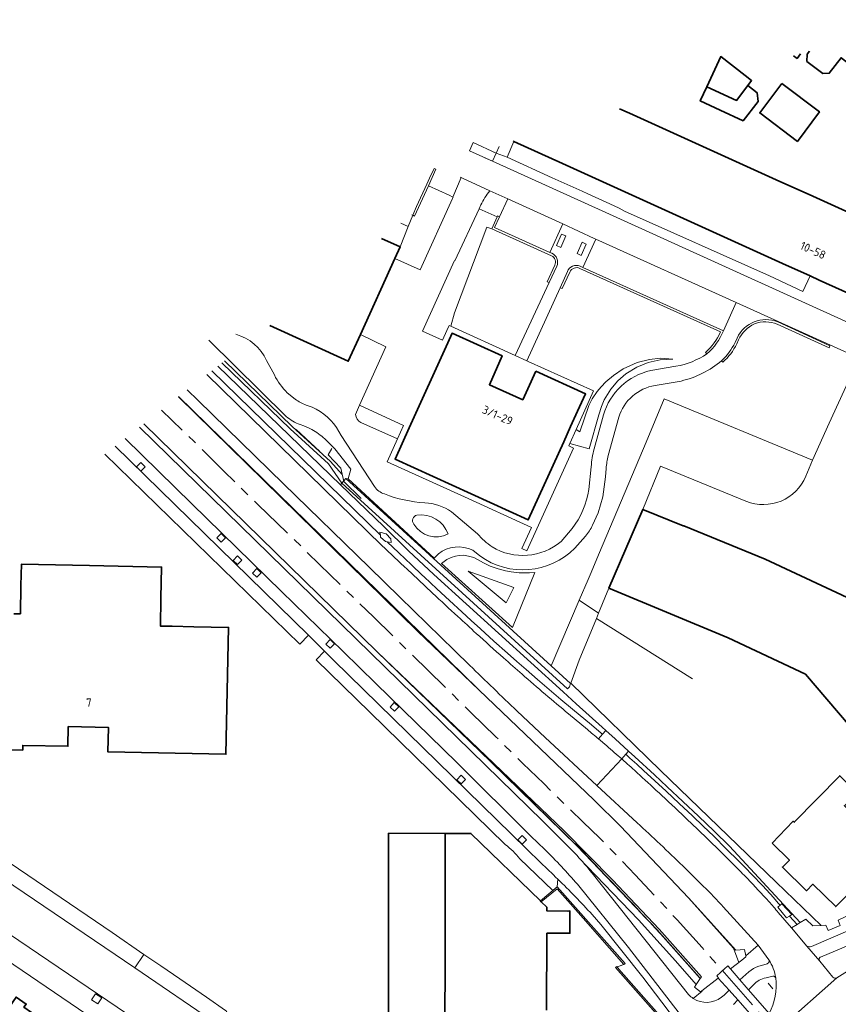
# Model space of a CAD drawing. Extents: x 152761 to 155748, y 459947 to 462743.
# Tile 172 of 256: x 154426 to 154560, y 462540 to 462700. Entities that reach past the tile are written whole.
import ezdxf
from ezdxf.enums import TextEntityAlignment as Align

# ---------------------------------------------------------------- set-up
doc = ezdxf.new("R2010")
doc.units = 0
doc.header["$LTSCALE"] = 0.75
doc.linetypes.add('AM-AS', pattern=[16, 10, -2, 2, -2])
for name, color, linetype, lineweight in [('B-RO-AM-AS_SPOOR-G', 251, 'AM-AS', 18), ('B-RO-BV-GELEIDECONSTRUCTIE-G', 251, 'CONTINUOUS', 18), ('B-RO-GR-BEPLANTING_CULTUUR_BODEMBEDEKKER-GV', 251, 'CONTINUOUS', 18), ('B-RO-GR-BEPLANTING_CULTUUR_HEESTERS-GV', 251, 'CONTINUOUS', 18), ('B-RO-GR-GROENVOORZIENING-GV', 251, 'CONTINUOUS', 18), ('B-RO-GR-HAAG-GV', 251, 'CONTINUOUS', 13), ('B-RO-IE-TERREINAFSCHEIDING_KUNSTMATIG_HEKWERK-G', 251, 'IE-TERREINAFSCHEIDING-KUNSTMATIG', 18), ('B-RO-IE-TERREINAFSCHEIDING_KUNSTMATIG_MUUR-G', 251, 'IE-TERREINAFSCHEIDING-KUNSTMATIG-DICHT', 18), ('B-RO-IE-TERREINAFSCHEIDING_KUNSTMATIG_MUUR-GV', 251, 'CONTINUOUS', 18), ('B-RO-OG-BEBOUWING-GV', 6, 'CONTINUOUS', 35), ('B-RO-OG-BEBOUWING-T18', 1, 'CONTINUOUS', 18), ('B-RO-OG-TERREIN_CULTUURSCHEIDING-GV', 251, 'CONTINUOUS', 18), ('B-RO-VH-VERHARDING_ASFALT-GV', 251, 'CONTINUOUS', 18), ('B-RO-VH-VERHARDING_BETONSTRAATSTEEN-GV', 251, 'CONTINUOUS', 18), ('B-RO-VH-VERHARDING_GESLOTEN-GV', 251, 'CONTINUOUS', 18), ('B-RO-VH-VERHARDING_HALFVERHARDING-GV', 251, 'CONTINUOUS', 18), ('B-RO-VH-VERHARDING_HALFVERHARDING_GRIND-GV', 251, 'CONTINUOUS', 18), ('B-RO-VH-VERHARDING_STRAATBAKSTEEN-GV', 251, 'CONTINUOUS', 18), ('B-RO-VH-VERHARDING_TEGEL-GV', 251, 'CONTINUOUS', 18)]:
    doc.layers.add(name, color=color, linetype=linetype, lineweight=lineweight)
doc.styles.add('NLCS-ISO-M200-T18', font='NLCS-ISO.ttf', dxfattribs={"height": 0.36})
doc.linetypes.add('IE-TERREINAFSCHEIDING-KUNSTMATIG', pattern='A,4,[82,NLCS.SHX,S=0.75,R=90,X=0,Y=0],4,-2', length=10)
doc.linetypes.add('IE-TERREINAFSCHEIDING-KUNSTMATIG-DICHT', pattern='A,8,-1,[82,NLCS.SHX,S=0.75,R=90,X=0,Y=0],-1', length=10)

msp = doc.modelspace()

# ---------------------------------------------------------------- linework, layer by layer
at = {"layer": 'B-RO-AM-AS_SPOOR-G', "flags": 128}
msp.add_lwpolyline([(154586.212, 462495.316), (154583.345, 462498.108), (154577.59, 462503.809), (154572.216, 462509.441), (154568.09, 462513.957), (154563.226, 462519.488), (154540.717, 462545.188), (154537.49, 462548.88), (154533.412, 462553.38), (154529.946, 462557.122), (154526.575, 462560.736), (154523.802, 462563.641), (154520.806, 462566.677), (154518.046, 462569.374), (154514.75, 462572.556), (154511.675, 462575.576), (154508.252, 462578.888), (154503.884, 462583.232), (154499.767, 462587.19), (154495.494, 462591.437), (154489.154, 462597.607), (154483.918, 462602.775), (154479.518, 462607.023), (154475.149, 462611.303), (154469.819, 462616.504), (154465.134, 462621.043), (154459.535, 462626.518), (154454.632, 462631.411), (154449.353, 462636.477)], dxfattribs=at)
at = {"layer": 'B-RO-BV-GELEIDECONSTRUCTIE-G', "flags": 128}
msp.add_lwpolyline([(154549.037, 462542.149), (154548.256, 462543.035)], dxfattribs=at)
at = {"layer": 'B-RO-GR-BEPLANTING_CULTUUR_BODEMBEDEKKER-GV', "flags": 128}
msp.add_lwpolyline([(154504.074, 462668.008), (154501.14, 462669.305), (154497.185, 462660.81), (154497.119, 462660.841), (154491.94, 462649.351), (154495.147, 462647.887), (154495.863, 462649.466), (154496.238, 462650.292), (154496.557, 462650.146), (154497.153, 462652.337), (154502.379, 462666.321), (154503.215, 462666.041)], close=True, dxfattribs=at)
at = {"layer": 'B-RO-GR-BEPLANTING_CULTUUR_HEESTERS-GV'}
for points in [[(154491, 462619.351, 0.5451549), (154490.486, 462617.891)], [(154496.088, 462616.287, 0.3549897), (154491, 462619.351)], [(154490.486, 462617.891, 0.3984726), (154496.088, 462616.287)], [(154519.575, 462554.229, 0.0132381), (154513.959, 462560.018)]]:
    msp.add_lwpolyline(points, format="xyb", dxfattribs=at)
at = {"layer": 'B-RO-GR-BEPLANTING_CULTUUR_HEESTERS-GV', "flags": 128}
msp.add_lwpolyline([(154520.253, 462602.474), (154520.624, 462603.381), (154517.46, 462605.473), (154512.895, 462594.764), (154516.049, 462591.884), (154516.08, 462591.968), (154517.473, 462595.689)], close=True, dxfattribs=at)
for points in [[(154513.959, 462560.018), (154513.867, 462558.729), (154524.929, 462546.261), (154524.734, 462546.111), (154523.622, 462545.686), (154523.937, 462545.346), (154533.295, 462534.691), (154533.155, 462534.536), (154532.171, 462533.77), (154533.266, 462532.522), (154535.215, 462534.311)], [(154535.215, 462534.311), (154527.837, 462544.02), (154520.966, 462552.634), (154520.262, 462553.424), (154519.575, 462554.229)]]:
    msp.add_lwpolyline(points, dxfattribs=at)
at = {"layer": 'B-RO-GR-GROENVOORZIENING-GV', "flags": 128}
for points in [[(154515.27, 462664.877), (154514.582, 462665.175), (154513.773, 462663.308), (154514.461, 462663.01)], [(154518.61, 462663.552), (154517.922, 462663.851), (154517.112, 462661.983), (154517.8, 462661.685)], [(154446.003, 462626.536), (154446.699, 462627.254), (154445.982, 462627.949), (154445.285, 462627.232)], [(154479.078, 462624.925), (154478.761, 462624.578), (154515.523, 462591.01), (154515.86, 462591.379), (154516.049, 462591.884), (154512.895, 462594.764), (154479.435, 462625.316)], [(154459.112, 462614.942), (154459.808, 462615.66), (154459.09, 462616.356), (154458.394, 462615.639)], [(154461.778, 462611.278), (154462.474, 462611.996), (154461.756, 462612.692), (154461.06, 462611.974)], [(154464.93, 462609.22), (154465.626, 462609.938), (154464.908, 462610.633), (154464.212, 462609.916)], [(154476.871, 462597.638), (154477.566, 462598.356), (154476.849, 462599.051), (154476.152, 462598.334)], [(154487.342, 462587.369), (154488.038, 462588.086), (154487.32, 462588.782), (154486.624, 462588.065)], [(154498.213, 462575.523), (154498.909, 462576.241), (154498.191, 462576.937), (154497.495, 462576.22)], [(154508.16, 462565.708), (154508.855, 462566.426), (154508.138, 462567.122), (154507.441, 462566.405)], [(154438.974, 462539.656), (154439.635, 462540.658), (154438.633, 462541.318), (154437.973, 462540.316)]]:
    msp.add_lwpolyline(points, close=True, dxfattribs=at)
for points in [[(154459.223, 462644.182), (154470.329, 462633.421), (154476.6, 462627.716), (154478.761, 462624.578), (154479.078, 462624.925), (154478.819, 462625.999), (154476.936, 462628.086), (154470.672, 462633.786), (154459.621, 462644.493)], [(154452.143, 462638.655), (154491.116, 462600.437), (154519.89, 462572.895), (154524.184, 462568.618), (154535.296, 462556.959), (154542.994, 462548.415), (154544.388, 462548.522), (154544.616, 462547.484), (154546.61, 462549.267), (154540.902, 462555.513)], [(154499.613, 462594.863), (154497.142, 462597.271), (154488.207, 462605.999), (154483.203, 462610.887), (154469.275, 462624.448), (154455.354, 462638.02), (154453.567, 462639.767)], [(154445.786, 462633.693), (154481.109, 462599.174), (154511.54, 462569.435), (154514.843, 462566.133)], [(154517.413, 462563.508), (154527.113, 462553.349), (154533.152, 462546.702), (154536.548, 462542.819), (154537.191, 462543.804), (154537.379, 462544.092), (154530.474, 462551.832), (154522.899, 462559.912), (154514.983, 462567.88), (154497.172, 462584.922), (154484.507, 462597.04), (154446.503, 462634.253)], [(154526.909, 462569.177), (154520.356, 462575.255), (154511.885, 462583.111), (154507.345, 462587.396)]]:
    msp.add_lwpolyline(points, dxfattribs=at)
at = {"layer": 'B-RO-GR-GROENVOORZIENING-GV'}
for points in [[(154507.345, 462587.396, -0.0024348), (154499.613, 462594.863)], [(154530.654, 462565.692, 0.0038777), (154526.909, 462569.177)], [(154514.843, 462566.133, -0.0190567), (154517.413, 462563.508)], [(154534.347, 462562.152, 0.0037341), (154530.654, 462565.692)], [(154538.726, 462557.831, 0.0039079), (154534.347, 462562.152)], [(154540.902, 462555.513, 0.0053351), (154538.726, 462557.831)]]:
    msp.add_lwpolyline(points, format="xyb", dxfattribs=at)
at = {"layer": 'B-RO-GR-HAAG-GV', "flags": 128}
for points in [[(154459.223, 462644.182), (154470.329, 462633.421), (154476.6, 462627.716), (154478.761, 462624.578), (154479.078, 462624.925), (154478.819, 462625.999), (154476.936, 462628.086), (154470.672, 462633.786), (154459.621, 462644.493)], [(154452.143, 462638.655), (154491.116, 462600.437), (154519.89, 462572.895), (154524.184, 462568.618), (154535.296, 462556.959), (154542.994, 462548.415), (154544.388, 462548.522), (154544.616, 462547.484), (154546.61, 462549.267), (154540.902, 462555.513)], [(154499.613, 462594.863), (154497.142, 462597.271), (154488.207, 462605.999), (154483.203, 462610.887), (154469.275, 462624.448), (154455.354, 462638.02), (154453.567, 462639.767)], [(154445.786, 462633.693), (154481.109, 462599.174), (154511.54, 462569.435), (154514.843, 462566.133)], [(154537.191, 462543.804), (154537.379, 462544.092), (154530.474, 462551.832), (154522.899, 462559.912), (154514.983, 462567.88), (154497.172, 462584.922), (154484.507, 462597.04), (154446.503, 462634.253)], [(154526.909, 462569.177), (154520.356, 462575.255), (154511.885, 462583.111), (154507.345, 462587.396)], [(154517.413, 462563.508), (154527.113, 462553.349), (154533.152, 462546.702), (154536.548, 462542.819), (154537.191, 462543.804)]]:
    msp.add_lwpolyline(points, dxfattribs=at)
msp.add_lwpolyline([(154479.078, 462624.925), (154478.761, 462624.578), (154515.523, 462591.01), (154515.86, 462591.379), (154516.049, 462591.884), (154512.895, 462594.764), (154479.435, 462625.316)], close=True, dxfattribs=at)
at = {"layer": 'B-RO-GR-HAAG-GV'}
for points in [[(154507.345, 462587.396, -0.0024348), (154499.613, 462594.863)], [(154530.654, 462565.692, 0.0038777), (154526.909, 462569.177)], [(154514.843, 462566.133, -0.0190567), (154517.413, 462563.508)], [(154534.347, 462562.152, 0.0037341), (154530.654, 462565.692)], [(154538.726, 462557.831, 0.0039079), (154534.347, 462562.152)], [(154540.902, 462555.513, 0.0053351), (154538.726, 462557.831)]]:
    msp.add_lwpolyline(points, format="xyb", dxfattribs=at)
at = {"layer": 'B-RO-IE-TERREINAFSCHEIDING_KUNSTMATIG_HEKWERK-G', "flags": 128}
for points in [[(154543.489, 462546.436), (154542.591, 462548.768), (154535.296, 462556.959), (154524.184, 462568.618), (154519.89, 462572.895), (154491.116, 462600.437), (154452.143, 462638.655)], [(154500.898, 462591.074), (154452.16, 462638.669)], [(154446.503, 462634.253), (154484.507, 462597.04), (154503.038, 462579.158), (154517.125, 462565.411), (154530.178, 462551.767), (154537.072, 462543.991)], [(154475.161, 462629.715), (154471.297, 462633.327)], [(154481.918, 462622.065), (154479.105, 462624.814), (154478.577, 462626.999), (154476.53, 462629.199), (154477.146, 462630.214)], [(154520.888, 462561.506), (154518.001, 462564.586), (154497.172, 462584.922)], [(154537.191, 462543.804), (154535.067, 462546.217)]]:
    msp.add_lwpolyline(points, dxfattribs=at)
at = {"layer": 'B-RO-IE-TERREINAFSCHEIDING_KUNSTMATIG_HEKWERK-G'}
msp.add_lwpolyline([(154535.067, 462546.217, 0.0115395), (154520.888, 462561.506)], format="xyb", dxfattribs=at)
at = {"layer": 'B-RO-IE-TERREINAFSCHEIDING_KUNSTMATIG_MUUR-G', "flags": 128}
for points in [[(154520.253, 462602.474), (154535.946, 462592.685)], [(154524.734, 462546.111), (154524.929, 462546.261), (154513.867, 462558.729), (154511.136, 462556.477)], [(154516.046, 462555.976), (154513.846, 462558.439), (154511.267, 462556.329)], [(154518.116, 462553.623), (154516.046, 462555.976)], [(154524.734, 462546.111), (154518.116, 462553.623)], [(154523.398, 462545.6), (154524.734, 462546.111)], [(154533.155, 462534.536), (154533.295, 462534.691), (154523.937, 462545.346), (154523.571, 462545.741), (154523.398, 462545.6)], [(154523.398, 462545.6), (154533.155, 462534.536)]]:
    msp.add_lwpolyline(points, dxfattribs=at)
at = {"layer": 'B-RO-IE-TERREINAFSCHEIDING_KUNSTMATIG_MUUR-GV', "flags": 128}
msp.add_lwpolyline([(154492.89, 462673.052), (154494.108, 462675.742), (154493.788, 462675.884), (154493.046, 462674.281), (154492.598, 462673.285), (154490.942, 462669.647), (154490.328, 462668.24), (154490.63, 462668.1)], close=True, dxfattribs=at)
for points in [[(154512.97, 462662.064), (154512.657, 462662.169), (154503.675, 462666.237), (154504.46, 462668.01), (154504.141, 462668.157), (154504.074, 462668.008), (154503.215, 462666.041), (154512.939, 462661.649)], [(154513.47, 462660.092), (154512.247, 462657.395), (154512.539, 462657.28), (154513.799, 462659.939)], [(154517.577, 462659.576), (154540.493, 462649.21)], [(154540.967, 462649.387), (154518.046, 462659.711), (154517.589, 462659.941)], [(154515.54, 462659.082), (154514.379, 462656.414), (154514.68, 462656.286), (154515.913, 462658.985)], [(154549.733, 462650.466), (154558.189, 462646.646), (154558.323, 462646.933), (154549.84, 462650.865)], [(154543.211, 462648.223), (154542.867, 462647.479)], [(154543.142, 462647.277), (154543.451, 462647.913)], [(154538.043, 462645.885), (154538.271, 462645.662)], [(154540.675, 462644.519), (154540.88, 462644.287)]]:
    msp.add_lwpolyline(points, dxfattribs=at)
at = {"layer": 'B-RO-IE-TERREINAFSCHEIDING_KUNSTMATIG_MUUR-GV'}
for points in [[(154512.939, 462661.649, -0.4244505), (154513.47, 462660.092)], [(154513.799, 462659.939, 0.4203349), (154512.97, 462662.064)], [(154517.589, 462659.941, 0.4153657), (154515.54, 462659.082)], [(154515.913, 462658.985, -0.4307652), (154517.577, 462659.576)], [(154549.84, 462650.865, 0.4000624), (154543.211, 462648.223)], [(154543.451, 462647.913, -0.4238962), (154549.733, 462650.466)], [(154540.493, 462649.21, -0.1064888), (154538.043, 462645.885)], [(154538.271, 462645.662, 0.1191502), (154540.967, 462649.387)], [(154542.867, 462647.479, -0.0850356), (154540.675, 462644.519)], [(154540.88, 462644.287, 0.0963407), (154543.142, 462647.277)]]:
    msp.add_lwpolyline(points, format="xyb", dxfattribs=at)
at = {"layer": 'B-RO-OG-BEBOUWING-GV', "flags": 128}
for points in [[(154554.987, 462695.017), (154554.615, 462694.526), (154554.568, 462693.325), (154557.173, 462691.332), (154558.223, 462691.385), (154560.14, 462693.91), (154565.011, 462690.211), (154563.115, 462687.715), (154566.728, 462684.972), (154567.32, 462685.751), (154567.463, 462685.642), (154568.798, 462687.413), (154568.661, 462687.516), (154575.875, 462697.019), (154571.782, 462700.126)], [(154552.414, 462694.234), (154552.976, 462693.803), (154553.55, 462694.579)], [(154561.537, 462668.622), (154555.556, 462671.33), (154549.575, 462674.037), (154543.594, 462676.745), (154537.613, 462679.452), (154531.632, 462682.16), (154525.651, 462684.867), (154524.034, 462685.599)], [(154506.801, 462680.356), (154506.761, 462680.269), (154506.788, 462680.257), (154514.727, 462676.656), (154520.706, 462673.945), (154526.685, 462671.233), (154532.665, 462668.521), (154538.644, 462665.81), (154544.623, 462663.098), (154550.602, 462660.386), (154555.106, 462658.344), (154556.581, 462657.675), (154562.99, 462654.768)], [(154467.021, 462650.269), (154479.807, 462644.454), (154481.804, 462648.827), (154487.42, 462661.18), (154488.287, 462663.094), (154485.219, 462664.475)], [(154407.42, 462581.436), (154426.746, 462581.041), (154426.762, 462581.811), (154434.1, 462581.661), (154434.165, 462584.87), (154440.704, 462584.736), (154440.621, 462580.757), (154459.869, 462580.364), (154460.292, 462601.051), (154454.631, 462601.166), (154451.131, 462601.239), (154449.191, 462601.278), (154449.284, 462605.817), (154449.388, 462610.885), (154437.624, 462611.125), (154426.528, 462611.352), (154426.457, 462607.907), (154426.363, 462603.264), (154425.283, 462603.287)], [(154512.15, 462538.62), (154512.181, 462551.181), (154515.949, 462551.195), (154515.944, 462554.837), (154515.625, 462554.762), (154512.189, 462554.824), (154512.173, 462555.451), (154511.267, 462556.329), (154511.136, 462556.477), (154499.813, 462567.455), (154495.623, 462567.47), (154495.58, 462515.749)]]:
    msp.add_lwpolyline(points, dxfattribs=at)
for points in [[(154544.952, 462689.374), (154545.548, 462690.202), (154544.503, 462691.015), (154540.535, 462694.1), (154538.251, 462689.196), (154543.12, 462686.952)], [(154550.503, 462689.722), (154546.88, 462684.939), (154553.042, 462680.289), (154556.61, 462685.127)], [(154544.952, 462689.374), (154543.12, 462686.952), (154538.251, 462689.196), (154537.178, 462686.893), (154540.459, 462685.38), (154544.183, 462683.663), (154546.623, 462686.808), (154546.46, 462688.218)], [(154510.361, 462642.803), (154509.072, 462639.964), (154508.256, 462638.169), (154502.823, 462640.598), (154504.891, 462645.329), (154496.74, 462648.997), (154496.064, 462647.469), (154489.745, 462633.572), (154487.433, 462628.495), (154509.16, 462618.582), (154514.943, 462631.314), (154516.065, 462633.79), (154517.195, 462636.292), (154518.493, 462639.104)], [(154522.286, 462607.436), (154541.726, 462599.328), (154554.324, 462593.423), (154568.596, 462576.728), (154567.153, 462575.594), (154572.547, 462569.219), (154581.662, 462576.957), (154583.022, 462575.45), (154586.391, 462578.336), (154581.498, 462584.355), (154581.847, 462584.679), (154566.776, 462603.196), (154568.225, 462604.396), (154565.635, 462607.524), (154562.775, 462605.156), (154547.757, 462612.195), (154534.531, 462617.635), (154534.406, 462617.585), (154527.83, 462620.278)], [(154548.892, 462565.882), (154551.716, 462563.123), (154550.587, 462561.968), (154554.531, 462558.114), (154555.559, 462559.166), (154559.284, 462555.526), (154562.976, 462559.305), (154562.27, 462559.995), (154567.459, 462565.304), (154567.49, 462565.336), (154560.696, 462571.975), (154562.763, 462574.091), (154562.334, 462574.51), (154559.932, 462576.857), (154552.523, 462569.274), (154552.361, 462569.433)], [(154486.372, 462546.122), (154486.359, 462522.036), (154495.58, 462515.749), (154495.623, 462567.47), (154486.383, 462567.49), (154486.377, 462556.35), (154486.375, 462552.429)], [(154430.696, 462536.542), (154426.95, 462539.11), (154427.318, 462539.646), (154425.656, 462540.786), (154416.162, 462526.99), (154418.246, 462525.558), (154419.687, 462527.655), (154420.395, 462527.168), (154421.672, 462529.025), (154424.288, 462527.227)]]:
    msp.add_lwpolyline(points, close=True, dxfattribs=at)
at = {"layer": 'B-RO-OG-TERREIN_CULTUURSCHEIDING-GV', "flags": 128}
for points in [[(154488.287, 462663.094), (154487.42, 462661.18), (154491.54, 462659.349), (154496.814, 462670.948), (154496.917, 462671.176), (154496.845, 462671.209), (154496.237, 462671.492), (154492.89, 462673.052), (154490.63, 462668.1), (154490.328, 462668.24), (154489.59, 462666.42)], [(154516.944, 462633.295), (154515.925, 462631.048), (154519.089, 462630.189), (154520.636, 462635.716), (154521.073, 462637.073), (154521.551, 462638.175), (154522.605, 462639.898), (154523.761, 462641.256), (154525.083, 462642.385), (154526.847, 462643.469), (154528.676, 462644.236), (154530.632, 462644.688), (154532.724, 462644.806), (154530.696, 462644.94), (154528.905, 462644.739), (154526.924, 462644.236), (154524.651, 462643.2), (154523.024, 462642.136), (154521.78, 462641.077), (154521.02, 462640.263), (154520.395, 462639.483), (154519.596, 462638.308), (154519.005, 462637.209), (154517.587, 462632.933)], [(154478.521, 462624.315), (154485.584, 462617.488), (154489.651, 462613.551), (154493.779, 462609.678), (154514.84, 462590.522), (154516.966, 462588.611), (154519.088, 462586.696), (154521.207, 462584.778), (154521.785, 462584.253), (154523.322, 462582.856), (154525.485, 462580.886), (154526.53, 462579.933), (154529.731, 462577.003), (154530.778, 462576.039), (154531.818, 462575.069), (154534.369, 462572.668), (154536.907, 462570.253), (154539.432, 462567.826), (154541.944, 462565.384), (154553.483, 462552.919), (154554.408, 462553.469), (154555.52, 462552.399), (154556.879, 462552.453), (154549.566, 462559.522), (154530.725, 462577.733), (154516.08, 462591.968), (154516.049, 462591.884), (154515.86, 462591.379), (154515.523, 462591.01), (154478.761, 462624.578)], [(154485.052, 462616.064), (154485.094, 462615.773), (154485.893, 462615.063), (154486.131, 462615.014), (154486.809, 462614.875), (154486.728, 462615.516), (154485.965, 462616.303), (154484.977, 462616.577)], [(154509.329, 462609.937), (154508.611, 462609.937), (154507.655, 462609.937), (154506.368, 462610.101), (154505.444, 462610.285), (154504.24, 462610.615), (154502.97, 462611.056), (154501.873, 462611.57), (154501.002, 462612.062), (154500.257, 462612.436), (154499.407, 462612.689), (154498.657, 462612.803), (154497.905, 462612.766), (154497.296, 462612.672), (154496.562, 462612.468), (154495.861, 462612.117), (154494.999, 462611.483), (154506.559, 462601.03), (154510.22, 462610)], [(154509.329, 462609.937), (154510.22, 462610), (154506.559, 462601.03), (154494.999, 462611.483), (154495.861, 462612.117), (154496.562, 462612.468), (154497.296, 462612.672), (154497.905, 462612.766), (154498.657, 462612.803), (154499.407, 462612.689), (154500.257, 462612.436), (154501.002, 462612.062), (154501.873, 462611.57), (154502.97, 462611.056), (154504.24, 462610.615), (154505.444, 462610.285), (154506.368, 462610.101), (154507.655, 462609.937), (154508.611, 462609.937)], [(154506.812, 462607.53), (154505.56, 462605.073), (154499.376, 462610.202)], [(154506.812, 462607.53), (154499.376, 462610.202), (154505.56, 462605.073)], [(154553.483, 462552.919), (154541.944, 462565.384), (154539.432, 462567.826), (154536.907, 462570.253), (154534.369, 462572.668), (154531.818, 462575.069), (154530.778, 462576.039), (154529.731, 462577.003), (154526.53, 462579.933), (154525.485, 462580.886), (154525.038, 462580.363), (154525.729, 462579.754), (154526.85, 462578.753), (154527.963, 462577.742), (154529.795, 462576.059), (154531.618, 462574.366), (154533.776, 462572.344), (154535.923, 462570.313), (154537.656, 462568.657), (154539.378, 462566.99), (154541.44, 462564.973), (154543.49, 462562.941), (154544.555, 462561.869), (154545.608, 462560.784), (154547.381, 462558.916), (154549.143, 462557.017), (154549.911, 462556.117), (154550.229, 462555.739), (154550.513, 462555.976), (154552.138, 462554.24), (154551.748, 462553.992), (154552.963, 462552.61)], [(154551.748, 462553.992), (154552.138, 462554.24), (154550.513, 462555.976), (154550.229, 462555.739), (154549.839, 462555.412), (154551.249, 462553.675)]]:
    msp.add_lwpolyline(points, close=True, dxfattribs=at)
for points in [[(154512.939, 462661.649), (154503.215, 462666.041), (154502.379, 462666.321), (154497.153, 462652.337), (154496.557, 462650.146), (154507.014, 462645.359), (154512.539, 462657.28), (154512.247, 462657.395), (154513.47, 462660.092)], [(154540.493, 462649.21), (154517.577, 462659.576)], [(154515.913, 462658.985), (154514.68, 462656.286), (154514.379, 462656.414), (154508.901, 462644.493), (154509.133, 462644.389), (154519.805, 462639.6), (154516.944, 462633.295), (154517.587, 462632.933), (154519.005, 462637.209), (154519.596, 462638.308), (154520.395, 462639.483), (154521.02, 462640.263), (154521.78, 462641.077), (154523.024, 462642.136), (154524.651, 462643.2), (154526.924, 462644.236), (154528.905, 462644.739), (154530.696, 462644.94), (154532.724, 462644.806), (154530.632, 462644.688), (154528.676, 462644.236), (154526.847, 462643.469), (154525.083, 462642.385), (154523.761, 462641.256), (154522.605, 462639.898), (154521.551, 462638.175), (154521.073, 462637.073), (154520.636, 462635.716), (154519.089, 462630.189), (154515.925, 462631.048), (154515.744, 462630.649), (154516.536, 462630.277), (154508.937, 462613.533), (154508.13, 462613.901), (154509.693, 462617.342), (154498.786, 462622.357), (154486.14, 462628.031), (154487.838, 462631.774), (154481.865, 462634.444)], [(154480.998, 462635.785), (154481.648, 462637.262), (154485.939, 462646.785), (154481.804, 462648.827), (154479.807, 462644.454), (154467.021, 462650.269)], [(154562.883, 462645.032), (154549.874, 462650.922), (154549.84, 462650.865), (154558.323, 462646.933), (154558.189, 462646.646), (154549.733, 462650.466)], [(154543.451, 462647.913), (154543.142, 462647.277)], [(154469.704, 462635.454), (154457.065, 462647.88)], [(154538.271, 462645.662), (154538.043, 462645.885)], [(154457.573, 462642.894), (154485.052, 462616.064), (154484.977, 462616.577), (154485.965, 462616.303), (154486.728, 462615.516), (154486.809, 462614.875), (154486.131, 462615.014), (154488.041, 462613.195), (154490.103, 462611.244), (154491.867, 462609.585), (154492.171, 462609.299), (154494.244, 462607.36), (154496.288, 462605.459), (154498.337, 462603.566), (154499.846, 462602.181), (154501.36, 462600.803), (154503.563, 462598.812), (154505.774, 462596.831), (154507.279, 462595.495), (154508.792, 462594.169), (154510.671, 462592.54), (154512.56, 462590.922), (154514.458, 462589.315), (154516.367, 462587.719), (154519.441, 462585.154), (154521.028, 462583.825), (154521.255, 462583.632), (154521.785, 462584.253), (154521.207, 462584.778), (154519.088, 462586.696), (154516.966, 462588.611), (154514.84, 462590.522), (154493.779, 462609.678), (154489.651, 462613.551), (154485.584, 462617.488), (154478.521, 462624.315), (154458.529, 462643.64)], [(154458.529, 462643.64), (154478.521, 462624.315), (154478.761, 462624.578), (154476.6, 462627.716), (154470.329, 462633.421), (154459.223, 462644.182)], [(154459.621, 462644.493), (154470.672, 462633.786), (154476.936, 462628.086), (154478.819, 462625.999), (154479.078, 462624.925), (154479.435, 462625.316), (154479.818, 462625.245), (154480.248, 462626.828), (154477.599, 462630.161), (154477.297, 462630.464), (154475.995, 462631.77)], [(154466.508, 462644.578), (154467.764, 462642.2)], [(154529.127, 462642.916), (154533.232, 462643.617)], [(154540.88, 462644.287), (154540.675, 462644.519)], [(154456.777, 462642.273), (154485.295, 462614.429)], [(154520.607, 462582.872), (154521.255, 462583.632), (154521.028, 462583.825), (154519.441, 462585.154), (154516.367, 462587.719), (154514.458, 462589.315), (154512.56, 462590.922), (154510.671, 462592.54), (154508.792, 462594.169), (154507.279, 462595.495), (154505.774, 462596.831), (154503.563, 462598.812), (154501.36, 462600.803), (154499.846, 462602.181), (154498.337, 462603.566), (154496.288, 462605.459), (154494.244, 462607.36), (154492.171, 462609.299), (154491.867, 462609.585), (154490.103, 462611.244), (154488.041, 462613.195), (154486.131, 462615.014), (154485.893, 462615.063), (154485.094, 462615.773), (154485.052, 462616.064), (154457.573, 462642.894)], [(154494.505, 462613.046), (154493.802, 462612.341), (154479.818, 462625.245), (154479.435, 462625.316), (154512.895, 462594.764), (154517.46, 462605.473), (154518.899, 462608.849), (154519.234, 462609.636), (154520.787, 462613.277), (154528.348, 462631.25), (154531.314, 462638.301), (154555.495, 462628.335), (154558.178, 462634.339), (154562.196, 462643.014), (154564.195, 462642.124)], [(154534.059, 462641.218), (154529.818, 462640.493)], [(154469.877, 462639.318), (154471.156, 462638.279)], [(154554.417, 462625.719), (154555.495, 462628.335), (154531.314, 462638.301), (154528.348, 462631.25), (154520.787, 462613.277), (154519.234, 462609.636), (154518.899, 462608.849), (154517.46, 462605.473), (154520.624, 462603.381)], [(154472.969, 462637.301), (154473.933, 462636.962), (154474.6, 462636.651)], [(154487.838, 462631.774), (154488.841, 462633.984), (154481.648, 462637.262), (154480.998, 462635.785)], [(154519.911, 462630.16), (154521.415, 462635.691)], [(154523.906, 462635.305), (154522.175, 462629.069)], [(154473.852, 462633.333), (154473.331, 462633.581), (154472.573, 462633.904), (154471.98, 462634.129)], [(154481.865, 462634.444), (154487.838, 462631.774)], [(154478.635, 462632.316), (154484.082, 462624.003)], [(154440.15, 462629.294), (154471.932, 462598.338), (154473.309, 462599.761), (154441.814, 462630.593)], [(154519.032, 462623.54), (154519.411, 462627.235)], [(154520.624, 462603.381), (154522.286, 462607.436), (154527.83, 462620.278), (154530.721, 462627.337), (154544.64, 462621.636)], [(154521.851, 462626.956), (154521.762, 462625.601), (154521.317, 462622.338), (154520.537, 462619.727), (154519.623, 462617.721)], [(154496.645, 462619.877), (154500.87, 462616.316)], [(154514.499, 462615.052), (154516.302, 462617.148)], [(154518.462, 462615.931), (154516.732, 462613.967)], [(154501.266, 462612.703), (154500.092, 462613.661)], [(154489.417, 462610.517), (154491.182, 462608.857), (154493.562, 462606.629)], [(154511.183, 462562.669), (154508.848, 462564.969), (154477.481, 462595.677), (154475.929, 462597.196), (154474.558, 462595.781), (154483.314, 462587.252), (154505.409, 462565.641)], [(154515.726, 462586.951), (154518.8, 462584.387)], [(154525.038, 462580.363), (154525.485, 462580.886), (154523.322, 462582.856), (154521.785, 462584.253), (154521.255, 462583.632), (154520.607, 462582.872), (154521.954, 462581.721)], [(154524.39, 462579.604), (154525.038, 462580.363)], [(154549.895, 462554.584), (154552.089, 462552.09), (154552.963, 462552.61), (154551.748, 462553.992), (154551.249, 462553.675), (154549.839, 462555.412), (154550.229, 462555.739), (154549.911, 462556.117), (154549.143, 462557.017), (154547.381, 462558.916), (154545.608, 462560.784), (154544.555, 462561.869), (154543.49, 462562.941), (154541.44, 462564.973), (154539.378, 462566.99), (154537.656, 462568.657), (154535.923, 462570.313), (154533.776, 462572.344), (154531.618, 462574.366), (154529.795, 462576.059), (154527.963, 462577.742), (154526.85, 462578.753), (154525.729, 462579.754), (154525.038, 462580.363), (154524.39, 462579.604), (154524.728, 462579.305), (154525.066, 462579.006)], [(154507.786, 462563.316), (154513.169, 462558.154), (154513.867, 462558.729), (154513.959, 462560.018)], [(154537.492, 462541.74), (154537.429, 462541.812), (154537.218, 462541.65), (154536.263, 462542.382), (154536.548, 462542.819), (154533.152, 462546.702), (154527.113, 462553.349), (154517.413, 462563.508)], [(154519.776, 462560.697), (154535.301, 462541.178)], [(154536.057, 462540.544), (154537.492, 462541.74)]]:
    msp.add_lwpolyline(points, dxfattribs=at)
at = {"layer": 'B-RO-OG-TERREIN_CULTUURSCHEIDING-GV'}
for points in [[(154513.47, 462660.092, 0.4244505), (154512.939, 462661.649)], [(154517.577, 462659.576, 0.4307652), (154515.913, 462658.985)], [(154549.733, 462650.466, 0.4238962), (154543.451, 462647.913)], [(154461.509, 462648.834, -0.2127579), (154466.508, 462644.578)], [(154538.043, 462645.885, 0.1064888), (154540.493, 462649.21)], [(154543.142, 462647.277, -0.0963407), (154540.88, 462644.287)], [(154533.232, 462643.617, 0.1058227), (154538.271, 462645.662)], [(154540.675, 462644.519, -0.1158895), (154534.059, 462641.218)], [(154467.764, 462642.2, 0.087088), (154469.877, 462639.318)], [(154521.415, 462635.691, -0.2768298), (154529.127, 462642.916)], [(154529.818, 462640.493, 0.2861311), (154523.906, 462635.305)], [(154471.156, 462638.279, 0.089265), (154472.969, 462637.301)], [(154471.98, 462634.129, -0.1112962), (154469.704, 462635.454)], [(154474.6, 462636.651, -0.1567459), (154478.635, 462632.316)], [(154481.865, 462634.444, -0.2510054), (154480.998, 462635.785)], [(154480.998, 462635.785, 0.2510054), (154481.865, 462634.444)], [(154475.995, 462631.77, 0.0507524), (154473.852, 462633.333)], [(154519.411, 462627.235, -0.0567876), (154519.911, 462630.16)], [(154522.175, 462629.069, 0.0283815), (154521.851, 462626.956)], [(154544.64, 462621.636, 0.413543), (154554.417, 462625.719)], [(154484.082, 462624.003, 0.1563138), (154485.714, 462622.814)], [(154485.714, 462622.814, 0.0814708), (154492.294, 462621.37)], [(154516.302, 462617.148, 0.1273661), (154519.032, 462623.54)], [(154492.294, 462621.37, -0.1431307), (154496.645, 462619.877)], [(154519.623, 462617.721, -0.0763173), (154518.462, 462615.931)], [(154500.87, 462616.316, 0.0505013), (154503.269, 462614.161)], [(154485.295, 462614.429, 0.0014926), (154489.417, 462610.517)], [(154503.269, 462614.161, 0.320307), (154514.499, 462615.052)], [(154500.092, 462613.661, 0.2818972), (154494.505, 462613.046)], [(154516.732, 462613.967, -0.3702316), (154501.266, 462612.703)], [(154493.562, 462606.629, 0.0016486), (154497.66, 462602.83)], [(154497.66, 462602.83, 0.0020662), (154500.688, 462600.062)], [(154500.688, 462600.062, 0.0020252), (154505.108, 462596.085)], [(154505.108, 462596.085, 0.003333), (154508.135, 462593.415)], [(154508.135, 462593.415, 0.0032637), (154511.912, 462590.161)], [(154511.912, 462590.161, 0.0031334), (154515.726, 462586.951)], [(154518.8, 462584.387, -0.0029872), (154520.607, 462582.872)], [(154521.954, 462581.721, -0.0028566), (154524.39, 462579.604)], [(154525.066, 462579.006, -0.0042744), (154527.288, 462577.004)], [(154527.288, 462577.004, -0.0026978), (154530.936, 462573.635)], [(154530.936, 462573.635, -0.0022712), (154535.234, 462569.588)], [(154535.234, 462569.588, -0.0032522), (154538.681, 462566.273)], [(154538.681, 462566.273, -0.0030716), (154542.783, 462562.234)], [(154505.409, 462565.641, -0.0740067), (154507.786, 462563.316)], [(154517.413, 462563.508, -0.0189328), (154519.776, 462560.697)], [(154513.959, 462560.018, 0.0068184), (154511.183, 462562.669)], [(154542.783, 462562.234, -0.0054173), (154544.887, 462560.091)], [(154544.887, 462560.091, -0.0057889), (154548.396, 462556.352)], [(154548.396, 462556.352, -0.0027613), (154549.895, 462554.584)], [(154535.301, 462541.178, 0.0617736), (154536.057, 462540.544)]]:
    msp.add_lwpolyline(points, format="xyb", dxfattribs=at)
at = {"layer": 'B-RO-VH-VERHARDING_ASFALT-GV', "flags": 128}
for points in [[(154485.295, 462614.429), (154456.777, 462642.273)], [(154453.567, 462639.767), (154455.354, 462638.02), (154469.275, 462624.448), (154483.203, 462610.887), (154488.207, 462605.999), (154497.142, 462597.271), (154499.613, 462594.863)], [(154493.562, 462606.629), (154491.182, 462608.857), (154489.417, 462610.517)], [(154507.345, 462587.396), (154511.885, 462583.111), (154520.356, 462575.255), (154524.39, 462579.604)], [(154518.8, 462584.387), (154515.726, 462586.951)], [(154521.954, 462581.721), (154520.607, 462582.872)], [(154525.066, 462579.006), (154524.728, 462579.305), (154524.39, 462579.604), (154520.356, 462575.255), (154526.909, 462569.177)], [(154476.861, 462523.923), (154467.565, 462530.205), (154458.569, 462536.313), (154445, 462545.526), (154420.37, 462562.249), (154399.726, 462576.266), (154395.831, 462570.529), (154395.814, 462570.504), (154416.441, 462556.518), (154496.779, 462502.047), (154502.626, 462498.028)], [(154540.902, 462555.513), (154546.61, 462549.267), (154548.353, 462546.855)], [(154558.823, 462544.032), (154556.685, 462546.62), (154556.66, 462546.65), (154554.58, 462549.093), (154552.089, 462552.09), (154549.895, 462554.584)], [(154564.416, 462547.042), (154559.461, 462543.919), (154550.357, 462535.884), (154556.181, 462529.213), (154567.07, 462538.017)], [(154548.406, 462538.12), (154548.54, 462537.965), (154550.357, 462535.884), (154559.461, 462543.919)]]:
    msp.add_lwpolyline(points, dxfattribs=at)
at = {"layer": 'B-RO-VH-VERHARDING_ASFALT-GV'}
for points in [[(154489.417, 462610.517, -0.0014926), (154485.295, 462614.429)], [(154497.66, 462602.83, -0.0016486), (154493.562, 462606.629)], [(154500.688, 462600.062, -0.0020662), (154497.66, 462602.83)], [(154505.108, 462596.085, -0.0020252), (154500.688, 462600.062)], [(154508.135, 462593.415, -0.003333), (154505.108, 462596.085)], [(154499.613, 462594.863, 0.0024348), (154507.345, 462587.396)], [(154511.912, 462590.161, -0.0032637), (154508.135, 462593.415)], [(154515.726, 462586.951, -0.0031334), (154511.912, 462590.161)], [(154520.607, 462582.872, 0.0029872), (154518.8, 462584.387)], [(154524.39, 462579.604, 0.0028566), (154521.954, 462581.721)], [(154527.288, 462577.004, 0.0042744), (154525.066, 462579.006)], [(154530.936, 462573.635, 0.0026978), (154527.288, 462577.004)], [(154535.234, 462569.588, 0.0022712), (154530.936, 462573.635)], [(154538.681, 462566.273, 0.0032522), (154535.234, 462569.588)], [(154526.909, 462569.177, -0.0038777), (154530.654, 462565.692)], [(154542.783, 462562.234, 0.0030716), (154538.681, 462566.273)], [(154530.654, 462565.692, -0.0037341), (154534.347, 462562.152)], [(154534.347, 462562.152, -0.0039079), (154538.726, 462557.831)], [(154544.887, 462560.091, 0.0054173), (154542.783, 462562.234)], [(154548.396, 462556.352, 0.0057889), (154544.887, 462560.091)], [(154538.726, 462557.831, -0.0053351), (154540.902, 462555.513)], [(154549.895, 462554.584, 0.0027613), (154548.396, 462556.352)], [(154548.353, 462546.855, -0.1206758), (154549.491, 462543.906)], [(154549.491, 462543.906, -0.1620771), (154548.406, 462538.12)], [(154559.461, 462543.919, -0.3999119), (154558.823, 462544.032)]]:
    msp.add_lwpolyline(points, format="xyb", dxfattribs=at)
at = {"layer": 'B-RO-VH-VERHARDING_ASFALT-GV', "flags": 128}
msp.add_lwpolyline([(154523.622, 462545.686), (154523.571, 462545.741), (154523.398, 462545.6), (154533.155, 462534.536), (154533.295, 462534.691), (154523.937, 462545.346)], close=True, dxfattribs=at)
at = {"layer": 'B-RO-VH-VERHARDING_BETONSTRAATSTEEN-GV', "flags": 128}
for points in [[(154517.589, 462659.941), (154518.046, 462659.711), (154520.164, 462664.346), (154519.904, 462664.467), (154514.789, 462666.853), (154512.657, 462662.169), (154512.97, 462662.064)], [(154513.799, 462659.939), (154512.539, 462657.28), (154507.014, 462645.359), (154508.901, 462644.493), (154514.379, 462656.414), (154515.54, 462659.082)]]:
    msp.add_lwpolyline(points, dxfattribs=at)
for points in [[(154515.27, 462664.877), (154514.461, 462663.01), (154513.773, 462663.308), (154514.582, 462665.175)], [(154518.61, 462663.552), (154517.8, 462661.685), (154517.112, 462661.983), (154517.922, 462663.851)], [(154452.355, 462543.745), (154449.257, 462545.878), (154446.508, 462547.748), (154445.033, 462545.574), (154445, 462545.526), (154458.569, 462536.313), (154458.607, 462536.369), (154460.029, 462538.468), (154459.824, 462538.605), (154456.717, 462540.743)]]:
    msp.add_lwpolyline(points, close=True, dxfattribs=at)
at = {"layer": 'B-RO-VH-VERHARDING_BETONSTRAATSTEEN-GV'}
for points in [[(154512.97, 462662.064, -0.4203349), (154513.799, 462659.939)], [(154515.54, 462659.082, -0.4153657), (154517.589, 462659.941)]]:
    msp.add_lwpolyline(points, format="xyb", dxfattribs=at)
at = {"layer": 'B-RO-VH-VERHARDING_GESLOTEN-GV', "flags": 128}
msp.add_lwpolyline([(154548.406, 462538.12), (154545.056, 462541.978), (154545.016, 462542.024), (154544.673, 462542.419), (154543.634, 462543.616), (154542.094, 462545.39), (154541.683, 462545.864), (154539.896, 462544.225), (154540.17, 462543.913), (154540.133, 462543.885), (154541.914, 462541.926), (154543.322, 462540.323), (154547.226, 462535.877)], dxfattribs=at)
at = {"layer": 'B-RO-VH-VERHARDING_HALFVERHARDING-GV', "flags": 128}
msp.add_lwpolyline([(154446.503, 462634.253), (154484.507, 462597.04), (154497.172, 462584.922), (154514.983, 462567.88), (154522.899, 462559.912), (154530.474, 462551.832), (154537.379, 462544.092), (154537.191, 462543.804), (154536.548, 462542.819), (154536.263, 462542.382), (154537.218, 462541.65), (154537.429, 462541.812), (154540.133, 462543.885), (154540.17, 462543.913), (154539.896, 462544.225), (154541.683, 462545.864), (154542.094, 462545.39), (154543.952, 462546.814), (154544.646, 462547.347), (154544.616, 462547.484), (154544.388, 462548.522), (154542.994, 462548.415), (154535.296, 462556.959), (154524.184, 462568.618), (154519.89, 462572.895), (154491.116, 462600.437), (154452.143, 462638.655)], dxfattribs=at)
at = {"layer": 'B-RO-VH-VERHARDING_HALFVERHARDING_GRIND-GV', "flags": 128}
for points in [[(154488.402, 462666.959), (154489.59, 462666.42), (154490.328, 462668.24), (154490.148, 462668.322)], [(154549.84, 462650.865), (154549.874, 462650.922), (154543.07, 462654.003), (154540.967, 462649.387)], [(154542.867, 462647.479), (154543.211, 462648.223)], [(154457.065, 462647.88), (154469.704, 462635.454)], [(154467.764, 462642.2), (154466.508, 462644.578)], [(154533.232, 462643.617), (154529.127, 462642.916)], [(154529.818, 462640.493), (154534.059, 462641.218)], [(154471.156, 462638.279), (154469.877, 462639.318)], [(154474.6, 462636.651), (154473.933, 462636.962), (154472.969, 462637.301)], [(154521.415, 462635.691), (154519.911, 462630.16)], [(154522.175, 462629.069), (154523.906, 462635.305)], [(154471.98, 462634.129), (154472.573, 462633.904), (154473.331, 462633.581), (154473.852, 462633.333)], [(154484.082, 462624.003), (154478.635, 462632.316)], [(154475.995, 462631.77), (154477.297, 462630.464), (154477.599, 462630.161), (154480.248, 462626.828), (154479.818, 462625.245), (154493.802, 462612.341), (154494.505, 462613.046)], [(154519.411, 462627.235), (154519.032, 462623.54)], [(154519.623, 462617.721), (154520.537, 462619.727), (154521.317, 462622.338), (154521.762, 462625.601), (154521.851, 462626.956)], [(154500.87, 462616.316), (154496.645, 462619.877)], [(154516.302, 462617.148), (154514.499, 462615.052)], [(154516.732, 462613.967), (154518.462, 462615.931)], [(154500.092, 462613.661), (154501.266, 462612.703)]]:
    msp.add_lwpolyline(points, dxfattribs=at)
at = {"layer": 'B-RO-VH-VERHARDING_HALFVERHARDING_GRIND-GV'}
for points in [[(154543.211, 462648.223, -0.4000624), (154549.84, 462650.865)], [(154466.508, 462644.578, 0.2127579), (154461.509, 462648.834)], [(154540.967, 462649.387, -0.1191502), (154538.271, 462645.662)], [(154540.675, 462644.519, 0.0850356), (154542.867, 462647.479)], [(154538.271, 462645.662, -0.1058227), (154533.232, 462643.617)], [(154534.059, 462641.218, 0.1158895), (154540.675, 462644.519)], [(154469.877, 462639.318, -0.087088), (154467.764, 462642.2)], [(154529.127, 462642.916, 0.2768298), (154521.415, 462635.691)], [(154523.906, 462635.305, -0.2861311), (154529.818, 462640.493)], [(154472.969, 462637.301, -0.089265), (154471.156, 462638.279)], [(154469.704, 462635.454, 0.1112962), (154471.98, 462634.129)], [(154478.635, 462632.316, 0.1567459), (154474.6, 462636.651)], [(154473.852, 462633.333, -0.0507524), (154475.995, 462631.77)], [(154519.911, 462630.16, 0.0567876), (154519.411, 462627.235)], [(154521.851, 462626.956, -0.0283815), (154522.175, 462629.069)], [(154485.714, 462622.814, -0.1563138), (154484.082, 462624.003)], [(154492.294, 462621.37, -0.0814708), (154485.714, 462622.814)], [(154519.032, 462623.54, -0.1273661), (154516.302, 462617.148)], [(154496.645, 462619.877, 0.1431307), (154492.294, 462621.37)], [(154490.486, 462617.891, -0.5451549), (154491, 462619.351)], [(154491, 462619.351, -0.3549897), (154496.088, 462616.287)], [(154496.088, 462616.287, -0.3984726), (154490.486, 462617.891)], [(154518.462, 462615.931, 0.0763173), (154519.623, 462617.721)], [(154503.269, 462614.161, -0.0505013), (154500.87, 462616.316)], [(154514.499, 462615.052, -0.320307), (154503.269, 462614.161)], [(154494.505, 462613.046, -0.2818972), (154500.092, 462613.661)], [(154501.266, 462612.703, 0.3702316), (154516.732, 462613.967)]]:
    msp.add_lwpolyline(points, format="xyb", dxfattribs=at)
at = {"layer": 'B-RO-VH-VERHARDING_STRAATBAKSTEEN-GV', "flags": 128}
for points in [[(154503.338, 462678.617), (154503.921, 462678.345), (154504.43, 462679.47)], [(154498.029, 462674.474), (154498.199, 462674.397), (154498.439, 462674.289), (154502.903, 462672.228), (154505.802, 462670.918), (154514.789, 462666.853), (154519.904, 462664.467), (154520.164, 462664.346), (154543.07, 462654.003), (154549.874, 462650.922), (154562.883, 462645.032), (154572.514, 462640.713), (154575.366, 462644.348), (154571.456, 462646.123), (154521.789, 462668.668), (154503.333, 462677.046), (154502.063, 462677.622)], [(154490.148, 462668.322), (154490.328, 462668.24), (154490.942, 462669.647), (154492.598, 462673.285), (154493.046, 462674.281), (154493.788, 462675.884), (154494.108, 462675.742), (154492.89, 462673.052), (154496.237, 462671.492), (154496.845, 462671.209), (154498.199, 462674.397), (154498.029, 462674.474)], [(154501.14, 462669.305), (154504.074, 462668.008), (154504.141, 462668.157), (154504.46, 462668.01), (154505.802, 462670.918), (154502.903, 462672.228)], [(154501.419, 462669.919), (154501.14, 462669.305)]]:
    msp.add_lwpolyline(points, dxfattribs=at)
at = {"layer": 'B-RO-VH-VERHARDING_STRAATBAKSTEEN-GV'}
msp.add_lwpolyline([(154502.903, 462672.228, 0.0598266), (154501.419, 462669.919)], format="xyb", dxfattribs=at)
at = {"layer": 'B-RO-VH-VERHARDING_STRAATBAKSTEEN-GV', "flags": 128}
for points in [[(154512.657, 462662.169), (154514.789, 462666.853), (154505.802, 462670.918), (154504.46, 462668.01), (154503.675, 462666.237)], [(154543.07, 462654.003), (154520.164, 462664.346), (154518.046, 462659.711), (154540.967, 462649.387)]]:
    msp.add_lwpolyline(points, close=True, dxfattribs=at)
at = {"layer": 'B-RO-VH-VERHARDING_TEGEL-GV', "flags": 128}
for points in [[(154499.58, 462678.749), (154503.333, 462677.046), (154503.921, 462678.345), (154500.19, 462680.087)], [(154446.003, 462626.536), (154445.285, 462627.232), (154445.982, 462627.949), (154446.699, 462627.254)], [(154459.112, 462614.942), (154458.394, 462615.639), (154459.09, 462616.356), (154459.808, 462615.66)], [(154461.778, 462611.278), (154461.06, 462611.974), (154461.756, 462612.692), (154462.474, 462611.996)], [(154464.93, 462609.22), (154464.212, 462609.916), (154464.908, 462610.633), (154465.626, 462609.938)], [(154476.871, 462597.638), (154476.152, 462598.334), (154476.849, 462599.051), (154477.566, 462598.356)], [(154487.342, 462587.369), (154486.624, 462588.065), (154487.32, 462588.782), (154488.038, 462588.086)], [(154419.963, 462565.804), (154390.881, 462585.492), (154389.384, 462583.288), (154396.416, 462578.513), (154399.726, 462576.266), (154420.37, 462562.249), (154445, 462545.526), (154445.033, 462545.574), (154446.508, 462547.748), (154441.301, 462551.289), (154421.902, 462564.485)], [(154498.213, 462575.523), (154497.495, 462576.22), (154498.191, 462576.937), (154498.909, 462576.241)], [(154508.16, 462565.708), (154507.441, 462566.405), (154508.138, 462567.122), (154508.855, 462566.426)], [(154438.974, 462539.656), (154437.973, 462540.316), (154438.633, 462541.318), (154439.635, 462540.658)]]:
    msp.add_lwpolyline(points, close=True, dxfattribs=at)
for points in [[(154504.43, 462679.47), (154503.921, 462678.345), (154505.718, 462677.71), (154506.788, 462680.257), (154506.761, 462680.269), (154506.801, 462680.356)], [(154562.99, 462654.768), (154556.581, 462657.675), (154555.106, 462658.344), (154553.886, 462655.786), (154548.491, 462658.348), (154524.857, 462668.924), (154523.985, 462669.404), (154522.434, 462670.105), (154518.851, 462671.733), (154517.923, 462672.176), (154513.061, 462674.336), (154505.718, 462677.71), (154503.921, 462678.345), (154503.333, 462677.046), (154521.789, 462668.668), (154571.456, 462646.123)], [(154514.843, 462566.133), (154511.54, 462569.435), (154481.109, 462599.174), (154445.786, 462633.693)], [(154511.858, 462564.853), (154509.573, 462567.037), (154497.486, 462579.022), (154484.288, 462591.906), (154478.972, 462597.11), (154468.955, 462606.915), (154454.311, 462621.215), (154443.442, 462631.864)], [(154443.442, 462631.864), (154454.311, 462621.215), (154468.955, 462606.915), (154478.972, 462597.11), (154484.288, 462591.906), (154497.486, 462579.022), (154509.573, 462567.037), (154511.858, 462564.853)], [(154441.814, 462630.593), (154473.309, 462599.761), (154475.929, 462597.196), (154477.481, 462595.677), (154508.848, 462564.969), (154511.183, 462562.669)], [(154502.626, 462498.028), (154496.779, 462502.047), (154416.441, 462556.518), (154395.814, 462570.504), (154392.502, 462572.749), (154379.134, 462581.813)], [(154376.091, 462579.938), (154401.56, 462562.312), (154414.371, 462553.5), (154422.711, 462547.763), (154467.113, 462517.537), (154494.495, 462499.422), (154501.042, 462494.876), (154501.02, 462494.257), (154504.166, 462492.088), (154504.196, 462492.199)], [(154555.32, 462549.032), (154561.634, 462551.731), (154564.36, 462553.083), (154567.785, 462555.239), (154573.187, 462559.54), (154579.068, 462565.03), (154582.484, 462568.755)], [(154582.484, 462568.755), (154579.068, 462565.03), (154573.187, 462559.54), (154567.785, 462555.239), (154564.36, 462553.083), (154561.634, 462551.731), (154555.32, 462549.032)], [(154535.301, 462541.178), (154519.776, 462560.697)], [(154519.575, 462554.229), (154520.262, 462553.424), (154520.966, 462552.634), (154527.837, 462544.02), (154535.215, 462534.311), (154536.164, 462535.045), (154525.492, 462548.848), (154517.2, 462559.169)], [(154517.2, 462559.169), (154525.492, 462548.848), (154536.164, 462535.045), (154536.608, 462534.47)], [(154563.331, 462555.07), (154559.679, 462553.345), (154559.973, 462552.434), (154558.018, 462551.617), (154557.659, 462552.484), (154556.879, 462552.453), (154555.52, 462552.399), (154554.408, 462553.469), (154553.483, 462552.919), (154552.963, 462552.61), (154552.089, 462552.09), (154554.58, 462549.093)], [(154548.353, 462546.855), (154546.61, 462549.267), (154544.616, 462547.484), (154544.646, 462547.347), (154543.952, 462546.814), (154542.094, 462545.39), (154543.634, 462543.616)], [(154554.58, 462549.093), (154556.66, 462546.65), (154556.639, 462546.685), (154556.621, 462546.72), (154556.605, 462546.756), (154556.593, 462546.794), (154556.584, 462546.833), (154556.578, 462546.872), (154556.576, 462546.911), (154556.577, 462546.951), (154556.581, 462546.99), (154556.589, 462547.029), (154556.6, 462547.067), (154556.614, 462547.104), (154556.632, 462547.14), (154556.652, 462547.174), (154556.676, 462547.206), (154556.701, 462547.236), (154556.73, 462547.264), (154556.76, 462547.289), (154556.793, 462547.312), (154561.665, 462549.345)], [(154561.665, 462549.345), (154556.793, 462547.312), (154556.76, 462547.289), (154556.73, 462547.264), (154556.701, 462547.236), (154556.676, 462547.206), (154556.652, 462547.174), (154556.632, 462547.14), (154556.614, 462547.104), (154556.6, 462547.067), (154556.589, 462547.029), (154556.581, 462546.99), (154556.577, 462546.951), (154556.576, 462546.911), (154556.578, 462546.872), (154556.584, 462546.833), (154556.593, 462546.794), (154556.605, 462546.756), (154556.621, 462546.72), (154556.639, 462546.685), (154556.66, 462546.65), (154556.685, 462546.62), (154558.823, 462544.032)], [(154559.461, 462543.919), (154564.416, 462547.042)], [(154543.634, 462543.616), (154545.083, 462544.892), (154545.465, 462545.181), (154545.87, 462545.434), (154546.292, 462545.647), (154546.736, 462545.821), (154547.195, 462545.954), (154548.086, 462546.212), (154548.158, 462546.235)], [(154548.158, 462546.235), (154548.086, 462546.212), (154547.195, 462545.954), (154546.736, 462545.821), (154546.292, 462545.647), (154545.87, 462545.434), (154545.465, 462545.181), (154545.083, 462544.892), (154543.634, 462543.616), (154544.673, 462542.419), (154545.016, 462542.024), (154545.056, 462541.978), (154546.327, 462543.185), (154546.563, 462543.363), (154546.812, 462543.523), (154547.074, 462543.661), (154547.345, 462543.776), (154547.603, 462543.861), (154547.63, 462543.87), (154547.915, 462543.939), (154549.02, 462544.215)], [(154540.658, 462540.744), (154541.092, 462541.114), (154541.914, 462541.926), (154540.133, 462543.885), (154537.429, 462541.812)], [(154549.02, 462544.215), (154547.915, 462543.939), (154547.63, 462543.87), (154547.603, 462543.861), (154547.345, 462543.776), (154547.074, 462543.661), (154546.812, 462543.523), (154546.563, 462543.363), (154546.327, 462543.185), (154545.056, 462541.978), (154548.406, 462538.12)], [(154537.429, 462541.812), (154537.492, 462541.74), (154536.057, 462540.544)], [(154542.608, 462539.548), (154543.322, 462540.323), (154541.914, 462541.926), (154541.092, 462541.114), (154540.658, 462540.744)], [(154544.414, 462530.638), (154544.488, 462530.711), (154547.208, 462535.765), (154547.251, 462535.849), (154547.226, 462535.877), (154543.322, 462540.323), (154542.608, 462539.548)]]:
    msp.add_lwpolyline(points, dxfattribs=at)
at = {"layer": 'B-RO-VH-VERHARDING_TEGEL-GV'}
for points in [[(154517.413, 462563.508, 0.0190567), (154514.843, 462566.133)], [(154517.2, 462559.169, 0.0145084), (154511.858, 462564.853)], [(154511.858, 462564.853, -0.0145084), (154517.2, 462559.169)], [(154519.776, 462560.697, 0.0189328), (154517.413, 462563.508)], [(154511.183, 462562.669, -0.0068184), (154513.959, 462560.018)], [(154513.959, 462560.018, -0.0132381), (154519.575, 462554.229)], [(154554.58, 462549.093, 0.2257016), (154555.32, 462549.032)], [(154555.32, 462549.032, -0.2257016), (154554.58, 462549.093)], [(154548.158, 462546.235, 0.4657165), (154548.353, 462546.855)], [(154548.353, 462546.855, -0.4657165), (154548.158, 462546.235)], [(154549.491, 462543.906, 0.1206758), (154548.353, 462546.855)], [(154548.406, 462538.12, 0.1620771), (154549.491, 462543.906)], [(154549.491, 462543.906, 0.3638517), (154549.02, 462544.215)], [(154549.02, 462544.215, -0.3638517), (154549.491, 462543.906)], [(154558.823, 462544.032, 0.3999119), (154559.461, 462543.919)], [(154536.057, 462540.544, -0.0617736), (154535.301, 462541.178)], [(154536.057, 462540.544, 0.3181857), (154540.658, 462540.744)], [(154540.658, 462540.744, -0.3181857), (154536.057, 462540.544)]]:
    msp.add_lwpolyline(points, format="xyb", dxfattribs=at)

# ---------------------------------------------------------------- texts
at = {"layer": 'B-RO-OG-BEBOUWING-T18', "style": 'NLCS-ISO-M200-T18'}
for s, rotation, p in [('10-58', 335.6, (154555.581, 462662.521)), ('3/1-29', 335.9, (154504.153, 462635.622)), ('7', 358.9, (154437.527, 462588.802))]:
    msp.add_text(s, height=1.35, rotation=rotation, dxfattribs=at).set_placement(p, align=Align.MIDDLE)

doc.saveas('drawing.dxf')
